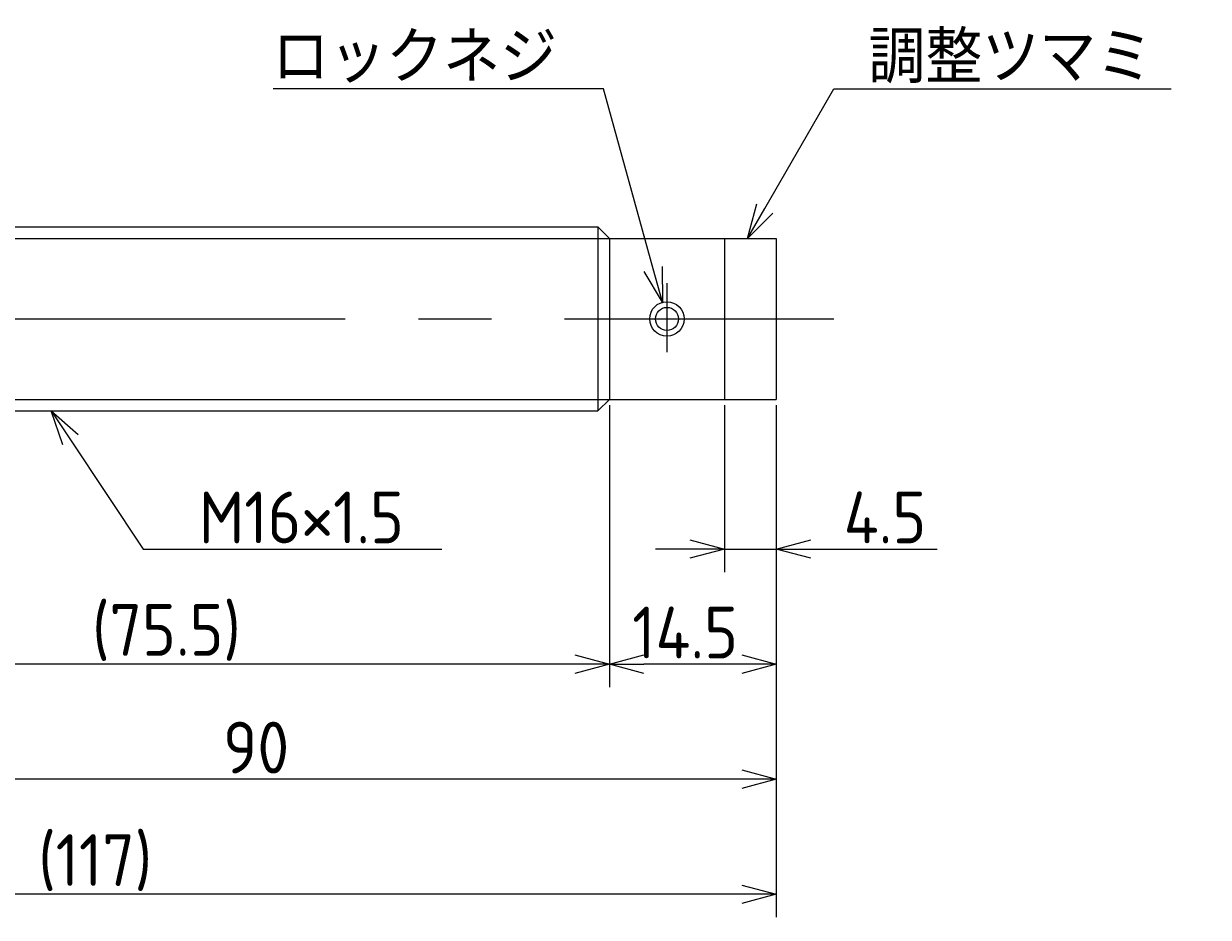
# Model space of a CAD drawing. Extents: x 93 to 373, y 122 to 211.
# Tile 5 of 5: x 270 to 373, y 133 to 211. Entities that reach past the tile are written whole.
import ezdxf

# ---------------------------------------------------------------- set-up
doc = ezdxf.new("R2010")
doc.units = 0
doc.linetypes.add('CENTER', pattern=[50.8, 31.75, -6.35, 6.35, -6.35])
doc.layers.get('0').update_dxf_attribs({"linetype": 'CONTINUOUS'})
doc.layers.get('DEFPOINTS').update_dxf_attribs({"linetype": 'CONTINUOUS'})
for name, color, linetype in [('図形', 7, 'CONTINUOUS'), ('図枠', 7, 'CONTINUOUS'), ('寸法_文字', 3, 'CONTINUOUS')]:
    doc.layers.add(name, color=color, linetype=linetype)
doc.styles.add('DIMENSION', font='isocp.shx', dxfattribs={"bigfont": 'bigfont.shx'})
doc.dimstyles.get("Standard").update_dxf_attribs({"dimtxt": 0.18, "dimasz": 0.18, "dimexe": 0.18, "dimexo": 0.0625, "dimgap": 0.09, "dimtad": 0, "dimtih": 1, "dimtoh": 1, "dimzin": 0, "dimcen": 0.09, "dimazin": 3, "dimtfac": 1, "dimtofl": 0, "dimtmove": 0, "dimatfit": 3})

# ---------------------------------------------------------------- blocks, each defined once
blk = doc.blocks.new('_OPEN30')
at = {"color": 0, "linetype": 'BYBLOCK'}
for p, q in [((-1, 0.268), (0, 0)), ((0, 0), (-1, -0.268)), ((0, 0), (-1, 0))]:
    blk.add_line(p, q, dxfattribs=at)
blk = doc.blocks.new('*U10')
at = {"layer": '寸法_文字', "color": 3, "style": 'DIMENSION'}
blk.add_text('4.5', height=4.5, dxfattribs=at).set_placement((340.86, 165.5))
blk = doc.blocks.new('*D9')
at = {"layer": 'DEFPOINTS', "color": 0}
for p in [(330.5, 178), (335, 178), (330.5, 165)]:
    blk.add_point(p, dxfattribs=at)
at = {"layer": '寸法_文字', "color": 3}
for p, q in [((330.5, 177.5), (330.5, 163)), ((335, 177.5), (335, 163)), ((327.5, 165), (324.5, 165)), ((330.5, 165), (335, 165)), ((338, 165), (348.97, 165))]:
    blk.add_line(p, q, dxfattribs=at)
at = {"layer": '図枠'}
blk.add_blockref('*U10', (0, 0), dxfattribs=at)
at = {"layer": '寸法_文字', "color": 3, "xscale": 3, "yscale": 3, "zscale": 3}
blk.add_blockref('_OPEN30', (330.5, 165), dxfattribs=at)
at = {"layer": '寸法_文字', "color": 3, "xscale": 3, "yscale": 3, "zscale": 3, "rotation": 180}
blk.add_blockref('_OPEN30', (335, 165), dxfattribs=at)
blk = doc.blocks.new('*U12')
at = {"layer": '寸法_文字', "color": 3, "style": 'DIMENSION'}
blk.add_text('14.5', height=4.5, dxfattribs=at).set_placement((322.48, 155.5))
blk = doc.blocks.new('*D11')
at = {"layer": 'DEFPOINTS', "color": 0}
for p in [(320.5, 178), (335, 178), (320.5, 155)]:
    blk.add_point(p, dxfattribs=at)
at = {"layer": '寸法_文字', "color": 3}
for p, q in [((320.5, 177.5), (320.5, 153)), ((335, 177.5), (335, 153)), ((332, 155), (323.5, 155))]:
    blk.add_line(p, q, dxfattribs=at)
at = {"layer": '図枠'}
blk.add_blockref('*U12', (0, 0), dxfattribs=at)
at = {"layer": '寸法_文字', "color": 3, "xscale": 3, "yscale": 3, "zscale": 3, "rotation": 180}
blk.add_blockref('_OPEN30', (320.5, 155), dxfattribs=at)
at = {"layer": '寸法_文字', "color": 3, "xscale": 3, "yscale": 3, "zscale": 3}
blk.add_blockref('_OPEN30', (335, 155), dxfattribs=at)
blk = doc.blocks.new('*U14')
at = {"layer": '寸法_文字', "color": 3, "style": 'DIMENSION'}
blk.add_text('(75.5)', height=4.5, dxfattribs=at).set_placement((275.55, 155.725))
blk = doc.blocks.new('*D13')
at = {"layer": 'DEFPOINTS', "color": 0}
for p in [(245, 178), (320.5, 178), (245, 155)]:
    blk.add_point(p, dxfattribs=at)
at = {"layer": '寸法_文字', "color": 3}
for p, q in [((245, 177.5), (245, 153)), ((320.5, 177.5), (320.5, 153)), ((317.5, 155), (248, 155))]:
    blk.add_line(p, q, dxfattribs=at)
at = {"layer": '図枠'}
blk.add_blockref('*U14', (0, 0), dxfattribs=at)
at = {"layer": '寸法_文字', "color": 3, "xscale": 3, "yscale": 3, "zscale": 3, "rotation": 180}
blk.add_blockref('_OPEN30', (245, 155), dxfattribs=at)
at = {"layer": '寸法_文字', "color": 3, "xscale": 3, "yscale": 3, "zscale": 3}
blk.add_blockref('_OPEN30', (320.5, 155), dxfattribs=at)
blk = doc.blocks.new('*U16')
at = {"layer": '寸法_文字', "color": 3, "style": 'DIMENSION'}
blk.add_text('90', height=4.5, dxfattribs=at).set_placement((286.93, 145.5))
blk = doc.blocks.new('*D15')
at = {"layer": 'DEFPOINTS', "color": 0}
for p in [(245, 178), (335, 178), (245, 145)]:
    blk.add_point(p, dxfattribs=at)
at = {"layer": '寸法_文字', "color": 3}
for p, q in [((245, 177.5), (245, 143)), ((335, 177.5), (335, 143)), ((332, 145), (248, 145))]:
    blk.add_line(p, q, dxfattribs=at)
at = {"layer": '図枠'}
blk.add_blockref('*U16', (0, 0), dxfattribs=at)
at = {"layer": '寸法_文字', "color": 3, "xscale": 3, "yscale": 3, "zscale": 3, "rotation": 180}
blk.add_blockref('_OPEN30', (245, 145), dxfattribs=at)
at = {"layer": '寸法_文字', "color": 3, "xscale": 3, "yscale": 3, "zscale": 3}
blk.add_blockref('_OPEN30', (335, 145), dxfattribs=at)
blk = doc.blocks.new('*U22')
at = {"layer": '寸法_文字', "color": 3, "style": 'DIMENSION'}
blk.add_text('(117)', height=4.5, dxfattribs=at).set_placement((270.875, 135.725))
blk = doc.blocks.new('*D21')
at = {"layer": 'DEFPOINTS', "color": 0}
for p in [(218, 185), (335, 178), (218, 135)]:
    blk.add_point(p, dxfattribs=at)
at = {"layer": '寸法_文字', "color": 3}
for p, q in [((218, 184.5), (218, 133)), ((335, 177.5), (335, 133)), ((332, 135), (221, 135))]:
    blk.add_line(p, q, dxfattribs=at)
at = {"layer": '図枠'}
blk.add_blockref('*U22', (0, 0), dxfattribs=at)
at = {"layer": '寸法_文字', "color": 3, "xscale": 3, "yscale": 3, "zscale": 3, "rotation": 180}
blk.add_blockref('_OPEN30', (218, 135), dxfattribs=at)
at = {"layer": '寸法_文字', "color": 3, "xscale": 3, "yscale": 3, "zscale": 3}
blk.add_blockref('_OPEN30', (335, 135), dxfattribs=at)
blk = doc.blocks.new('*U29')
at = {"layer": '寸法_文字'}
blk.add_lwpolyline([(273.66, 174.5), (280, 165), (285, 165), (305.94, 165)], dxfattribs=at)
at = {"layer": '寸法_文字', "xscale": 3, "yscale": 3, "zscale": 3, "rotation": 123.6900675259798}
blk.add_blockref('_OPEN30', (272, 177), dxfattribs=at)
blk = doc.blocks.new('*U30')
at = {"layer": '寸法_文字', "style": 'DIMENSION'}
blk.add_text('M16×1.5', height=4.5, dxfattribs=at).set_placement((284.825, 165.5))
blk = doc.blocks.new('*U33')
at = {"layer": '寸法_文字'}
blk.add_lwpolyline([(334, 194.6), (340, 205), (342.5, 205), (369.32, 205)], dxfattribs=at)
at = {"layer": '寸法_文字', "xscale": 3, "yscale": 3, "zscale": 3, "rotation": 240.0183606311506}
blk.add_blockref('_OPEN30', (332.5, 192), dxfattribs=at)
blk = doc.blocks.new('*U34')
at = {"layer": '寸法_文字', "style": 'DIMENSION'}
blk.add_text('調整ツマミ', height=4.5, dxfattribs=at).set_placement((343, 205.5))
blk = doc.blocks.new('*U35')
at = {"layer": '寸法_文字'}
blk.add_lwpolyline([(324.31, 189.34), (320, 205), (317.5, 205), (291.27, 205)], dxfattribs=at)
at = {"layer": '寸法_文字', "xscale": 3, "yscale": 3, "zscale": 3, "rotation": 285.3762512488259}
blk.add_blockref('_OPEN30', (325.1, 186.45), dxfattribs=at)
blk = doc.blocks.new('*U36')
at = {"layer": '寸法_文字', "style": 'DIMENSION'}
blk.add_text('ロックネジ', height=4.5, dxfattribs=at).set_placement((291.2, 205.5))

msp = doc.modelspace()

# ---------------------------------------------------------------- linework, layer by layer
at = {"layer": '図形'}
for p, q in [((246, 193), (319.5, 193)), ((319.5, 193), (319.5, 177)), ((320.5, 192), (319.5, 193)), ((320.5, 192), (335, 192)), ((320.5, 192), (320.5, 178)), ((330.5, 192), (330.5, 178)), ((335, 192), (335, 178)), ((320.5, 178), (319.5, 177)), ((320.5, 178), (335, 178)), ((246.004, 177), (319.5, 177))]:
    msp.add_line(p, q, dxfattribs=at)
at = {"layer": '図形', "color": 3}
for p, q in [((245, 192), (320.5, 192)), ((245, 178), (320.5, 178))]:
    msp.add_line(p, q, dxfattribs=at)
at = {"layer": '図形', "color": 3, "linetype": 'CENTER'}
for p, q in [((325.5, 188.122), (325.5, 182.107)), ((215, 185), (340, 185))]:
    msp.add_line(p, q, dxfattribs=at)
at = {"layer": '図形'}
msp.add_circle((325.5, 185), 1.5, dxfattribs=at)
at = {"layer": '図形', "color": 3}
msp.add_circle((325.5, 185), 1, dxfattribs=at)

# ---------------------------------------------------------------- block references
at = {"layer": '寸法_文字'}
for name in ['*U36', '*U34', '*U35', '*U33', '*U29', '*U30']:
    msp.add_blockref(name, (0, 0), dxfattribs=at)

# ---------------------------------------------------------------- dimensions: what is measured, and where the dimension line sits
for base, p1, p2, picture, middle in [((218, 135), (335, 178), (218, 185), '*D21', (276.5, 135)), ((245, 155), (320.5, 178), (245, 178), '*D13', (282.75, 155))]:
    dim = msp.add_linear_dim(base=base, p1=p1, p2=p2, text='(<>)', dimstyle='Standard', dxfattribs=at)
    dim.commit()
    dim.dimension.update_dxf_attribs({"geometry": picture, "text_midpoint": middle, "dimtype": 128})
for base, p2, picture, middle in [((245, 145), (245, 178), '*D15', (290, 145)), ((320.5, 155), (320.5, 178), '*D11', (327.75, 155)), ((330.5, 165), (330.5, 178), '*D9', (345, 165))]:
    dim = msp.add_linear_dim(base=base, p1=(335, 178), p2=p2, dimstyle='Standard', dxfattribs=at)
    dim.commit()
    dim.dimension.update_dxf_attribs({"geometry": picture, "text_midpoint": middle, "dimtype": 128})

doc.saveas('drawing.dxf')
